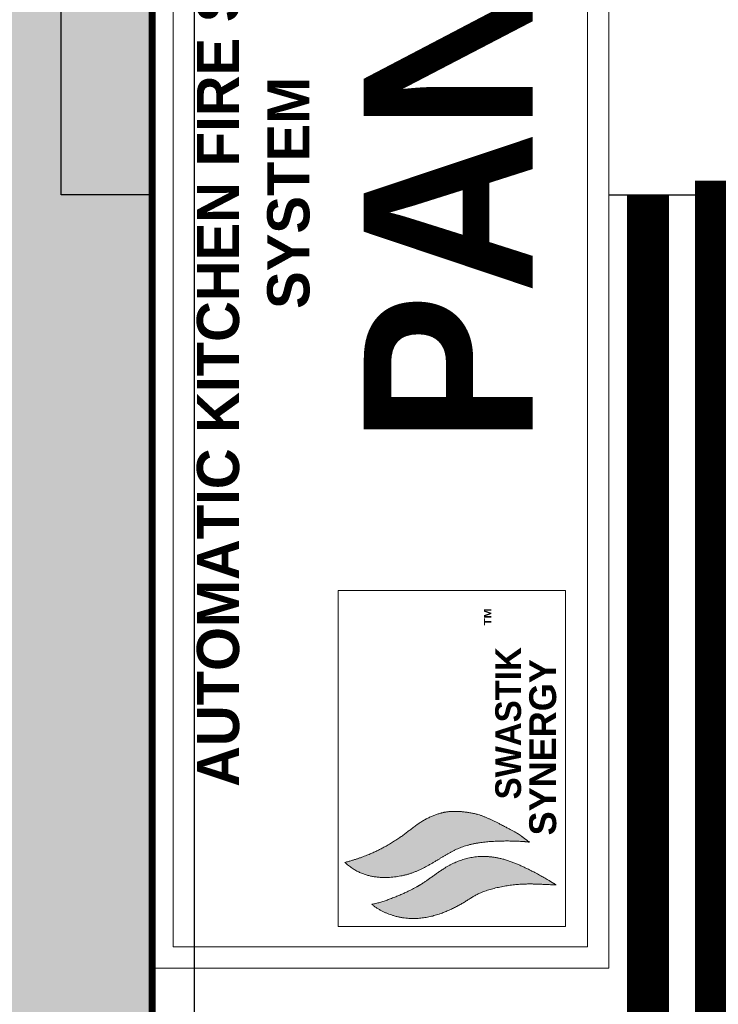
# Model space of a CAD drawing. Header units: millimetres. Extents: x -115221 to 194496, y -122556 to 375476.
# Tile 65 of 169: x 100451 to 100650, y -39974 to -39694. Entities that reach past the tile are written whole.
import ezdxf

# ---------------------------------------------------------------- set-up
doc = ezdxf.new("R2010")
doc.units = ezdxf.units.MM
doc.layers.add('FIRE SUPRESSION PANEL', color=1, linetype='Continuous')
doc.layers.add('WWDS FURNITURE LAYOUT', color=8, linetype='Continuous')
doc.layers.add('SSE PIPING', color=7, linetype='Continuous', lineweight=30, true_color=0x0512c2)
doc.layers.add('SSE SYS', color=7, linetype='Continuous', lineweight=15, true_color=0xeb0000)
doc.styles.add('ARIAL', font='GOTHICB.TTF')
doc.styles.add('Note Text (ANSI)', font='arial.ttf')

# ---------------------------------------------------------------- blocks, each defined once
blk = doc.blocks.new('FUR R0')
at = {"layer": 'WWDS FURNITURE LAYOUT'}
h = blk.add_hatch(color=8, dxfattribs=at)
h.dxf.hatch_style = 1
h.paths.add_polyline_path([(-8699.48, -40.14), (-8699.98, -40.14), (-8699.98, -5900.52), (-8799.98, -5900.52), (-8799.98, 59.86), (-8700.48, 59.86)])
at = {"layer": 'WWDS FURNITURE LAYOUT', "color": 8}
blk.add_lwpolyline([(-7335.36, 604.86), (-7187.98, 604.86), (-7187.98, 97.64), (-6841.93, 97.64), (-6841.93, -907.43), (-5212.58, -907.43), (-5212.58, -234.35), (-5074.8, -234.35), (-5074.8, -907.42), (-4040.61, -907.42), (-4040.61, -1045.2), (-6979.71, -1045.18), (-6979.71, -52.14), (-8687.98, -52.14), (-8687.98, -3702.69), (-7764.58, -3702.69), (-7764.58, -3840.47), (-8687.98, -3840.47), (-8687.98, -5900.52), (-6775, -5900.52)], dxfattribs=at)
at = {"layer": 'WWDS FURNITURE LAYOUT', "color": 8, "const_width": 2}
blk.add_lwpolyline([(-8699.48, -40.14), (-8699.98, -40.14), (-8699.98, -5900.52), (-8799.98, -5900.52), (-8799.98, 59.86), (-8700.48, 59.86)], close=True, dxfattribs=at)
blk = doc.blocks.new('SSE SYMBAL')
at = {"layer": 'SSE SYS', "true_color": 0xda251c}
h = blk.add_hatch(color=22, dxfattribs=at)
edge = h.paths.add_edge_path()
edge.add_spline(control_points=[(-9.177, 7.518), (-10.63, 6.01), (-10.492, 3.584), (-10.279, 2.234), (-9.07, 0.044), (-7.836, -1.764), (-7.269, -3.73), (-7.431, -6.898), (-7.524, -7.564)], knot_values=[0, 0, 0, 0, 0, 0.330472, 0.441335, 0.551395, 0.673486, 1, 1, 1, 1, 1], degree=4, periodic=0)
edge.add_spline(control_points=[(-7.524, -7.564), (-6.947, -6.752), (-6.978, -6.957), (-5.881, -4.849), (-5.094, -3.203), (-4.921, -1.034), (-5.19, -0.118), (-5.694, 1.232), (-7.412, 3.198), (-8.175, 4.702), (-8.765, 5.948), (-9.177, 7.518)], knot_values=[0, 0, 0, 0, 0, 0.191329, 0.282524, 0.377665, 0.469275, 0.560484, 0.649632, 0.74299, 1, 1, 1, 1, 1], degree=4, periodic=0)
at = {"layer": 'SSE SYS', "true_color": 0x004e34}
h = blk.add_hatch(color=128, dxfattribs=at)
edge = h.paths.add_edge_path()
edge.add_spline(control_points=[(-12.597, 5.329), (-13.665, 4.026), (-13.984, 1.945), (-13.7, 0.093), (-12.298, -2.553), (-11.263, -3.744), (-10.753, -7.286), (-10.986, -8.121), (-11.008, -9.729)], knot_values=[0, 0, 0, 0, 0, 0.329298, 0.446161, 0.564385, 0.684424, 1, 1, 1, 1, 1], degree=4, periodic=0)
edge.add_spline(control_points=[(-11.008, -9.729), (-10.889, -9.517), (-10.317, -8.634), (-9.508, -7.119), (-8.686, -5.01), (-8.599, -3.059), (-9.14, -1.447), (-9.688, -0.505), (-11.138, 1.475), (-11.416, 2.026), (-12.417, 4.207), (-12.597, 5.329)], knot_values=[0, 0, 0, 0, 0, 0.186105, 0.284804, 0.386793, 0.484446, 0.578441, 0.66491, 0.751042, 1, 1, 1, 1, 1], degree=4, periodic=0)
at = {"layer": 'SSE SYS'}
blk.add_lwpolyline([(-14.412, 8.066), (13.021, 8.066), (13.021, -10.507), (-14.412, -10.507)], close=True, dxfattribs=at)
at = {"layer": 'SSE SYS', "color": 22, "true_color": 0xda251c}
for points, knots in [([(-9.177, 7.518), (-10.63, 6.01), (-10.492, 3.584), (-10.279, 2.234), (-9.07, 0.044), (-7.836, -1.764), (-7.269, -3.73), (-7.431, -6.898), (-7.524, -7.564)], [0, 0, 0, 0, 0, 0.330472, 0.441335, 0.551395, 0.673486, 1, 1, 1, 1, 1]), ([(-9.177, 7.518), (-8.765, 5.948), (-8.175, 4.702), (-7.412, 3.198), (-5.694, 1.232), (-5.19, -0.118), (-4.921, -1.034), (-5.094, -3.203), (-5.881, -4.849), (-6.978, -6.957), (-6.947, -6.752), (-7.524, -7.564)], [0, 0, 0, 0, 0, 0.25701, 0.350368, 0.439516, 0.530725, 0.622335, 0.717476, 0.808671, 1, 1, 1, 1, 1])]:
    blk.add_open_spline(points, degree=4, knots=knots, dxfattribs=at)
at = {"layer": 'SSE SYS', "color": 128, "true_color": 0x004e34}
for points, knots in [([(-12.597, 5.329), (-13.665, 4.026), (-13.984, 1.945), (-13.7, 0.093), (-12.298, -2.553), (-11.263, -3.744), (-10.753, -7.286), (-10.986, -8.121), (-11.008, -9.729)], [0, 0, 0, 0, 0, 0.329298, 0.446161, 0.564385, 0.684424, 1, 1, 1, 1, 1]), ([(-12.597, 5.329), (-12.417, 4.207), (-11.416, 2.026), (-11.138, 1.475), (-9.688, -0.505), (-9.14, -1.447), (-8.599, -3.059), (-8.686, -5.01), (-9.508, -7.119), (-10.317, -8.634), (-10.889, -9.517), (-11.008, -9.729)], [0, 0, 0, 0, 0, 0.248958, 0.33509, 0.421559, 0.515554, 0.613207, 0.715196, 0.813895, 1, 1, 1, 1, 1])]:
    blk.add_open_spline(points, degree=4, knots=knots, dxfattribs=at)
at = {"layer": 'SSE SYS', "color": 128, "true_color": 0x004e34, "style": 'Note Text (ANSI)'}
for s, insert, char_height, attachment_point in [('{\\fArial Black|b0|i0|c0|p34;TM}', (10.171, -3.828), 0.6, 1), ('\\fCopperplate Gothic Bold|b0|i0;\\W0.96;\\H2.1000;SWASTIK', (2.186, -4.76), 2.1, 2)]:
    blk.add_mtext(s, dxfattribs=dict(at, insert=insert, char_height=char_height, attachment_point=attachment_point))
at = {"layer": 'SSE SYS', "color": 22, "true_color": 0xda251c, "insert": (-6.97, -7.533), "char_height": 2.2, "attachment_point": 1, "style": 'Note Text (ANSI)'}
blk.add_mtext('\\fCopperplate Gothic Bold|b0|i0;\\H2.2000;SYNERGY', dxfattribs=at)
blk = doc.blocks.new('PANEL BORD K F')
at = {"layer": 'SSE SYS'}
blk.add_lwpolyline([(0, 0), (440, 0), (440, -129.9), (0, -129.9)], close=True, dxfattribs=at)
at = {"layer": 'SSE SYS', "color": 4}
blk.add_lwpolyline([(6.01, -6.01), (433.99, -6.01), (433.99, -123.89), (6.01, -123.89)], close=True, dxfattribs=at)
at = {"xscale": 3.483212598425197, "yscale": 3.483212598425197, "zscale": 3.483212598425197}
blk.add_blockref('SSE SYMBAL', (62.03, -81.04), dxfattribs=at)
at = {"layer": 'SSE SYS', "attachment_point": 1, "style": 'ARIAL'}
for s, insert, char_height, width in [('\\pxqc;AUTOMATIC KITCHEN FIRE SUPPRESSION\\P SYSTEM', (4.1, -12.74), 12, 428.3343), ('\\pxql;PANEL', (148.95, -60.21), 48, 416.5133)]:
    blk.add_mtext(s, dxfattribs=dict(at, insert=insert, char_height=char_height, width=width))
blk = doc.blocks.new('PAN')
at = {"layer": 'SSE PIPING', "color": 132, "true_color": 0x00c7c7}
for points in [[(71.05, 77.5), (71.05, 103.34), (299.89, 103.34), (299.89, -79.62), (402, -79.62), (402, -47.5)], [(71.05, -52.4), (71.05, -90.43)]]:
    blk.add_lwpolyline(points, dxfattribs=at)
at = {"layer": 'SSE PIPING', "lineweight": 0, "zscale": 0.02186736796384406}
blk.add_blockref('PANEL BORD K F', (-148.95, 77.5), dxfattribs=at)

msp = doc.modelspace()

# ---------------------------------------------------------------- linework, layer by layer
at = {"layer": 'SSE PIPING', "color": 4, "const_width": 12}
for points in [[(100648.88, -39739.55), (100648.88, -40274.52), (100532.63, -40274.52), (100532.63, -40748.17), (101437.68, -40748.17), (101437.68, -40832.02), (101496.28, -40832.02)], [(100629.52, -39743.54), (100629.52, -40118.85)]]:
    msp.add_lwpolyline(points, dxfattribs=at)

# ---------------------------------------------------------------- block references
at = {"layer": 'FIRE SUPRESSION PANEL', "rotation": 90}
msp.add_blockref('PAN', (100565.96, -39814.59), dxfattribs=at)
at = {"layer": 'WWDS FURNITURE LAYOUT'}
msp.add_blockref('FUR R0', (109188.44, -37096.84), dxfattribs=at)

doc.saveas('drawing.dxf')
